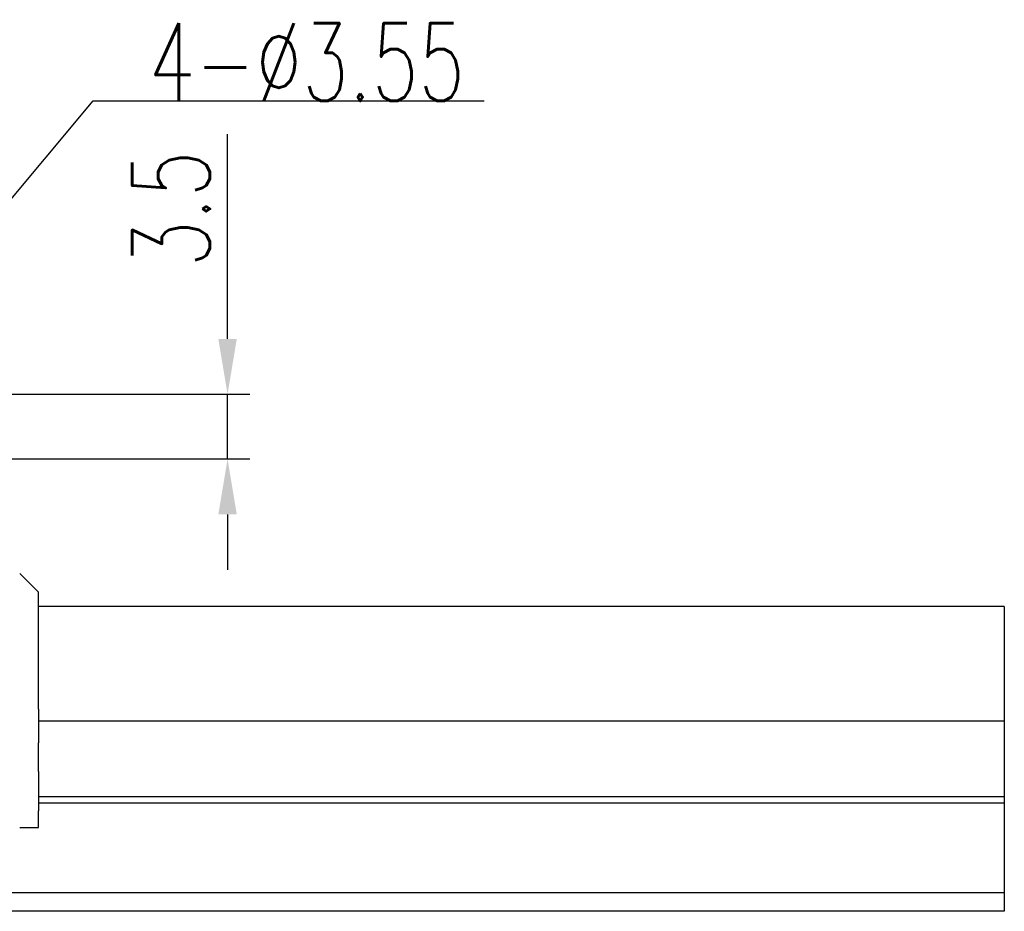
# Model space of a CAD drawing. Header units: millimetres. Extents: x 776 to 1080, y 434 to 536.
# Tile 56 of 56: x 1027 to 1080, y 454 to 502. Entities that reach past the tile are written whole.
import ezdxf

# ---------------------------------------------------------------- set-up
doc = ezdxf.new("R2010")
doc.units = ezdxf.units.MM
doc.header["$LTSCALE"] = 0.15
doc.layers.get('0').update_dxf_attribs({"linetype": 'CONTINUOUS'})
doc.layers.get('Defpoints').update_dxf_attribs({"linetype": 'CONTINUOUS'})
doc.layers.add('2', color=7, linetype='CONTINUOUS')
doc.layers.add('DIM', color=4, linetype='CONTINUOUS')
doc.styles.add('DIM-7', font='SIMPLEX.shx', dxfattribs={"width": 0.7, "bigfont": 'chineset.shx'})
doc.dimstyles.new('CNS', dxfattribs={"dimtxt": 3.5, "dimasz": 2.5, "dimexe": 1, "dimexo": 1.5, "dimgap": 0.09, "dimtad": 0, "dimdsep": 46, "dimtxsty": 'DIM-7', "dimcen": 0.09, "dimclrd": 4, "dimclre": 4, "dimclrt": 4, "dimadec": 0, "dimazin": 0, "dimtfac": 1, "dimtix": 1, "dimtmove": 2, "dimatfit": 3, "dimfxl": 1, "dimtvp": 0.971429, "dimtolj": 1, "dimarcsym": 0})

# ---------------------------------------------------------------- blocks, each defined once
blk = doc.blocks.new('*D92')
at = {"color": 7, "lineweight": -2, "transparency": 16777216}
for p, q in [((1038.058, 484.799), (1038.058, 495.879)), ((1012.05, 481.799), (1039.258, 481.799)), ((1038.058, 478.296), (1038.058, 481.799)), ((1018.381, 478.296), (1039.258, 478.296)), ((1038.058, 475.296), (1038.058, 472.296))]:
    blk.add_line(p, q, dxfattribs=at)
at = {"color": 7, "transparency": 16777216}
for points in [[(1037.558, 484.799), (1038.558, 484.799), (1038.058, 481.799)], [(1037.558, 475.296), (1038.558, 475.296), (1038.058, 478.296)]]:
    blk.add_solid(points, dxfattribs=at)
at = {"layer": 'Defpoints', "color": 0, "transparency": 16777216}
for p in [(1010.25, 481.799), (1016.581, 478.296), (1038.058, 478.296)]:
    blk.add_point(p, dxfattribs=at)
at = {"color": 7, "transparency": 16777216, "insert": (1034.998, 491.839), "char_height": 4.2, "attachment_point": 5, "rotation": 90, "style": 'DIM-7'}
blk.add_mtext('\\A1;3.5', dxfattribs=at)

msp = doc.modelspace()

# ---------------------------------------------------------------- linework, layer by layer
at = {"layer": '2', "color": 0, "linetype": 'Continuous'}
for p, q in [((1027.81, 471.086), (1026.8, 472.096)), ((1027.81, 470.788), (1027.81, 471.086)), ((1027.81, 469.105), (1027.81, 470.788)), ((1080.124, 470.299), (1027.81, 470.299)), ((1080.124, 470.299), (1080.124, 470.127)), ((1080.124, 470.13), (1080.124, 468.613)), ((1027.81, 468.413), (1027.81, 469.105)), ((1027.81, 466.886), (1027.81, 468.413)), ((1080.124, 468.613), (1080.124, 468.416)), ((1080.124, 468.416), (1080.124, 466.89)), ((1027.81, 466.285), (1027.81, 466.886)), ((1080.124, 466.89), (1080.124, 466.692)), ((1080.124, 466.692), (1080.124, 464.745)), ((1027.81, 464.746), (1027.81, 466.285)), ((1027.81, 464.746), (1027.81, 462.917)), ((1080.124, 464.745), (1080.124, 464.584)), ((1080.124, 464.584), (1080.124, 464.444)), ((1080.124, 464.099), (1027.81, 464.099)), ((1080.124, 464.444), (1080.124, 464.099)), ((1080.124, 464.099), (1080.124, 460)), ((1027.81, 461.37), (1027.81, 462.917)), ((1027.81, 461.37), (1027.81, 459.241)), ((1080.124, 460), (1027.81, 460)), ((1080.124, 460), (1080.124, 459.656)), ((1080.124, 459.656), (1027.81, 459.656)), ((1027.81, 458.346), (1027.81, 459.241)), ((1080.124, 459.656), (1080.124, 457.873)), ((1026.8, 458.346), (1027.81, 458.346)), ((1080.124, 457.872), (1080.124, 457.696)), ((1080.124, 457.696), (1080.124, 454.799)), ((1080.124, 454.799), (925.277, 454.799)), ((1080.124, 454.799), (1080.124, 453.799)), ((1080.124, 453.799), (881.124, 453.799))]:
    msp.add_line(p, q, dxfattribs=at)

# ---------------------------------------------------------------- texts
at = {"layer": 'DIM', "color": 0, "insert": (1033.779, 497.693), "char_height": 4.2, "attachment_point": 7, "style": 'DIM-7'}
msp.add_mtext('\\A1;4-%%C3.55', dxfattribs=at)

# ---------------------------------------------------------------- dimensions: what is measured, and where the dimension line sits
at = {"color": 0}
dim = msp.add_linear_dim(base=(1038.058, 478.296), p1=(1010.25, 481.799), p2=(1016.581, 478.296), angle=270, dimstyle='CNS', override={"dimscale": 1.2, "dimgap": 0.8, "dimtad": 1, "dimclrd": 7, "dimclre": 7, "dimclrt": 7, "dimadec": 2, "dimazin": 2, "dimtm": 1e-09, "dimtfac": 0.6, "dimtmove": 0, "dimarcsym": 1}, dxfattribs=at)
dim.commit()
dim.dimension.update_dxf_attribs({"geometry": '*D92', "text_midpoint": (1038.058, 491.839), "dimtype": 160})

# ---------------------------------------------------------------- leaders
at = {"layer": 'DIM', "color": 0, "annotation_type": 0, "has_hookline": 1, "hookline_direction": 0, "text_width": 18.06}
msp.add_leader([(1014.549, 478.296), (1030.779, 497.693), (1033.779, 497.693)], dimstyle='CNS', override={"dimscale": 1.2, "dimgap": 0.09, "dimtad": 1, "dimclrd": 7}, dxfattribs=at)

doc.saveas('drawing.dxf')
